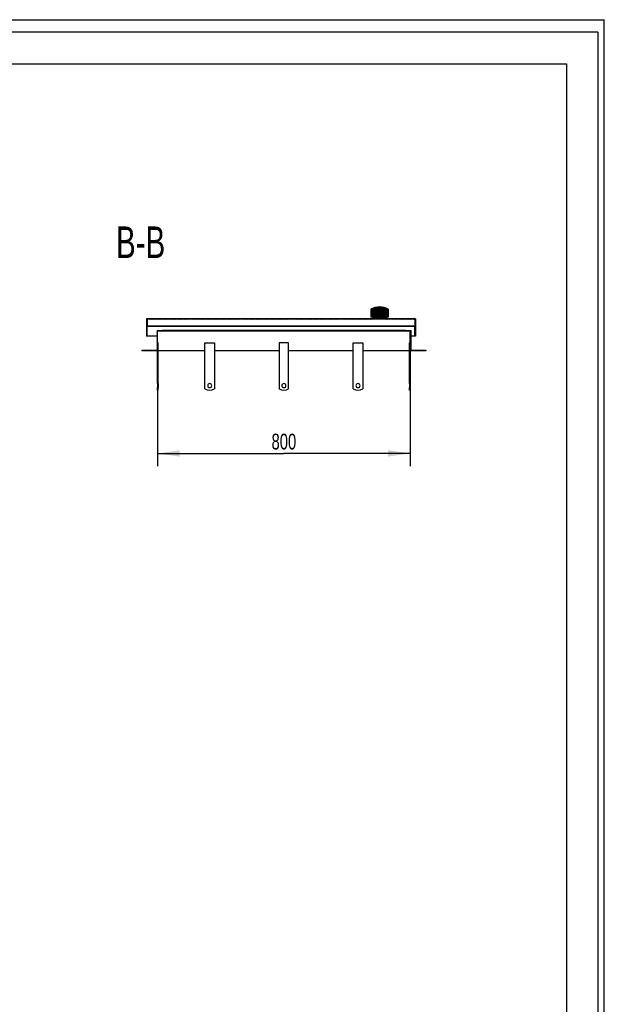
# Model space of a CAD drawing. Header units: millimetres. Extents: x 0 to 4200, y 0 to 5940.
# Tile 2 of 2: x 2348 to 4200, y 2820 to 5940. Entities that reach past the tile are written whole.
import ezdxf

# ---------------------------------------------------------------- set-up
doc = ezdxf.new("R2010")
doc.units = ezdxf.units.MM
doc.header["$LTSCALE"] = 387.2
doc.layers.get('0').update_dxf_attribs({"linetype": 'CONTINUOUS'})
for name, color, linetype in [('_2D-BEM', 7, 'CONTINUOUS'), ('_ACHSEN', 7, 'CONTINUOUS'), ('_ZEICHNUNGSELEM', 7, 'CONTINUOUS')]:
    doc.layers.add(name, color=color, linetype=linetype)
doc.styles.get("Standard").update_dxf_attribs({"font": 'txt', "width": 0.7})
doc.dimstyles.new('DIMSTYLE_1', dxfattribs={"dimtxt": 50, "dimasz": 70, "dimexe": 2, "dimexo": 1, "dimtad": 1, "dimdec": 1, "dimtxsty": 'Standard', "dimblk": '_FILLED', "dimblk1": '_FILLED', "dimblk2": '_FILLED', "dimcen": 0.09, "dimadec": 1, "dimazin": 2, "dimtp": 0.8, "dimtm": 0.8, "dimtfac": 1, "dimtdec": 1, "dimtofl": 0, "dimtmove": 0, "dimatfit": 3, "dimldrblk": '_FILLED', "dimfxl": 1, "dimtolj": 1, "dimarcsym": 0})

# ---------------------------------------------------------------- blocks, each defined once
blk = doc.blocks.new('_FILLED')
at = {"color": 0, "linetype": 'ByBlock'}
blk.add_solid([(0, 0), (-1, 0.1428571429), (-1, -0.1428571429)], dxfattribs=at)
blk = doc.blocks.new('*D4')
at = {"layer": '_2D-BEM', "color": 2, "linetype": 'Continuous'}
for p, q in [((2784.6790757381, 4895.6393271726), (2784.6790757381, 4525.6393271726)), ((3584.6790757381, 4895.6393271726), (3584.6790757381, 4525.6393271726)), ((2784.6790757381, 4565.6393271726), (3184.6790757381, 4565.6393271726)), ((3584.6790757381, 4565.6393271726), (3184.6790757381, 4565.6393271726))]:
    blk.add_line(p, q, dxfattribs=at)
at = {"layer": '_2D-BEM', "color": 2, "linetype": 'Continuous', "xscale": 70, "yscale": 70, "zscale": 70, "rotation": 180}
blk.add_blockref('_FILLED', (2784.6790757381, 4565.6393271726), dxfattribs=at)
at = {"layer": '_2D-BEM', "color": 2, "linetype": 'Continuous', "xscale": 70, "yscale": 70, "zscale": 70}
blk.add_blockref('_FILLED', (3584.6790757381, 4565.6393271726), dxfattribs=at)
at = {"layer": '_2D-BEM', "color": 2, "linetype": 'Continuous', "insert": (3184.6790757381, 4628.1393271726), "char_height": 50, "width": 176.7857142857, "attachment_point": 2, "line_spacing_factor": 0.9}
blk.add_mtext('800', dxfattribs=at)

msp = doc.modelspace()

# ---------------------------------------------------------------- hatches: boundary and pattern name
at = {"linetype": 'Continuous'}
h = msp.add_hatch(dxfattribs=at)
h.set_pattern_fill('B', color=2, scale=2.6054165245, angle=45, style=0, pattern_type=0)
h.set_pattern_definition([(45, (0, 0), (-1.8423076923, 1.8423076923), [])])
edge = h.paths.add_edge_path()
edge.add_line((3634.6790757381, 4890.6393271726), (3584.6790757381, 4890.6393271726))
edge.add_line((3584.6790757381, 4787.1393271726), (3584.6790757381, 4890.6393271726))
edge.add_line((3582.6790757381, 4787.1393271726), (3584.6790757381, 4787.1393271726))
edge.add_line((3582.6790757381, 4787.1393271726), (3582.6790757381, 4915.6393271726))
edge.add_line((3582.6790757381, 4915.6393271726), (3584.6790757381, 4915.6393271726))
edge.add_line((3584.6790757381, 4915.6393271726), (3584.6790757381, 4952.6393271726))
edge.add_line((3584.6790757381, 4952.6393271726), (3569.6790757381, 4952.6393271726))
edge.add_line((3569.6790757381, 4952.6393271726), (3569.6790757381, 4954.6393271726))
edge.add_line((3569.6790757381, 4954.6393271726), (3586.6790757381, 4954.6393271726))
edge.add_line((3586.6790757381, 4954.6393271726), (3586.6790757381, 4892.6393271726))
edge.add_line((3586.6790757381, 4892.6393271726), (3634.6790757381, 4892.6393271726))
edge.add_line((3634.6790757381, 4892.6393271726), (3634.6790757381, 4890.6393271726))
edge = h.paths.add_edge_path()
edge.add_line((2784.6790757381, 4890.6393271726), (2734.6790757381, 4890.6393271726))
edge.add_line((2734.6790757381, 4892.6393271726), (2734.6790757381, 4890.6393271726))
edge.add_line((2734.6790757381, 4892.6393271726), (2782.6790757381, 4892.6393271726))
edge.add_line((2782.6790757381, 4954.6393271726), (2782.6790757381, 4892.6393271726))
edge.add_line((2782.6790757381, 4954.6393271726), (2799.6790757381, 4954.6393271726))
edge.add_line((2799.6790757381, 4952.6393271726), (2799.6790757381, 4954.6393271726))
edge.add_line((2799.6790757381, 4952.6393271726), (2784.6790757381, 4952.6393271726))
edge.add_line((2784.6790757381, 4915.6393271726), (2784.6790757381, 4952.6393271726))
edge.add_line((2786.6790757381, 4915.6393271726), (2784.6790757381, 4915.6393271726))
edge.add_line((2786.6790757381, 4787.1393271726), (2786.6790757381, 4915.6393271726))
edge.add_line((2784.6790757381, 4787.1393271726), (2786.6790757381, 4787.1393271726))
edge.add_line((2784.6790757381, 4787.1393271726), (2784.6790757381, 4890.6393271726))
edge = h.paths.add_edge_path()
edge.add_line((3601.6790757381, 4937.6393271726), (3599.6790757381, 4937.6393271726))
edge.add_line((3599.6790757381, 4937.6393271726), (3599.6790757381, 4968.6393271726))
edge.add_line((2751.6790757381, 4968.6393271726), (3599.6790757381, 4968.6393271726))
edge.add_line((2751.6790757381, 4937.6393271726), (2751.6790757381, 4968.6393271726))
edge.add_line((2751.6790757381, 4937.6393271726), (2749.6790757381, 4937.6393271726))
edge.add_line((2749.6790757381, 4992.6393271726), (2749.6790757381, 4937.6393271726))
edge.add_line((3466.9290757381, 4992.6393271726), (2749.6790757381, 4992.6393271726))
edge.add_line((3466.9290757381, 4997.6393271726), (3466.9290757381, 4992.6393271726))
edge.add_line((3466.9290757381, 4997.6393271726), (3460.6290757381, 4997.6393271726))
edge.add_line((3460.6290757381, 5022.6393271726), (3460.6290757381, 4997.6393271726))
edge.add_arc((3488.1290757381, 4972.1418024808), 57.5, 90, 118.5718781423)
edge.add_arc((3488.1290757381, 4972.1418024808), 57.5, 61.42812185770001, 90)
edge.add_line((3515.6290757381, 5022.6393271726), (3515.6290757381, 4997.6393271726))
edge.add_line((3515.6290757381, 4997.6393271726), (3509.3290757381, 4997.6393271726))
edge.add_line((3509.3290757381, 4997.6393271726), (3509.3290757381, 4992.6393271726))
edge.add_line((3601.6790757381, 4992.6393271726), (3509.3290757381, 4992.6393271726))
edge.add_line((3601.6790757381, 4992.6393271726), (3601.6790757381, 4937.6393271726))
edge.add_line((2751.6790757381, 4990.6393271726), (2751.6790757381, 4969.8893271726))
edge.add_line((2751.6790757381, 4969.8893271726), (3599.6790757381, 4969.8893271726))
edge.add_line((3599.6790757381, 4990.6393271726), (3599.6790757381, 4969.8893271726))
edge.add_line((3599.6790757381, 4990.6393271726), (2751.6790757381, 4990.6393271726))
edge = h.paths.add_edge_path()
edge.add_line((3584.6790757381, 4765.6393271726), (3584.6790757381, 4774.1393271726))
edge.add_line((3582.6790757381, 4765.6393271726), (3584.6790757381, 4765.6393271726))
edge.add_line((3582.6790757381, 4765.6393271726), (3582.6790757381, 4774.1393271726))
edge.add_line((3582.6790757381, 4774.1393271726), (3584.6790757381, 4774.1393271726))
edge = h.paths.add_edge_path()
edge.add_line((2784.6790757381, 4765.6393271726), (2784.6790757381, 4774.1393271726))
edge.add_line((2784.6790757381, 4774.1393271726), (2786.6790757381, 4774.1393271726))
edge.add_line((2786.6790757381, 4765.6393271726), (2786.6790757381, 4774.1393271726))
edge.add_line((2784.6790757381, 4765.6393271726), (2786.6790757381, 4765.6393271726))

# ---------------------------------------------------------------- linework, layer by layer
at = {"color": 7, "linetype": 'Continuous'}
for p, q in [((0, 5940), (4200, 5940)), ((0, 5940), (4200, 5940)), ((4200, 0), (4200, 5940)), ((4200, 0), (4200, 5940)), ((3466.9290757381, 4992.6393271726), (2749.6790757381, 4992.6393271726)), ((2749.6790757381, 4992.6393271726), (2749.6790757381, 4937.6393271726)), ((3460.6290757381, 5022.6393271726), (3460.6290757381, 4997.6393271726)), ((3466.9290757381, 4997.6393271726), (3460.6290757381, 4997.6393271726)), ((3466.9290757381, 4997.6393271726), (3466.9290757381, 4992.6393271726)), ((3509.3290757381, 4997.6393271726), (3509.3290757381, 4992.6393271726)), ((3515.6290757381, 4997.6393271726), (3509.3290757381, 4997.6393271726)), ((3601.6790757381, 4992.6393271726), (3509.3290757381, 4992.6393271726)), ((3515.6290757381, 5022.6393271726), (3515.6290757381, 4997.6393271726)), ((3601.6790757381, 4992.6393271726), (3601.6790757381, 4937.6393271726)), ((2751.6790757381, 4990.6393271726), (2751.6790757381, 4969.8893271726)), ((3599.6790757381, 4990.6393271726), (2751.6790757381, 4990.6393271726)), ((2751.6790757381, 4969.8893271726), (3599.6790757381, 4969.8893271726)), ((2751.6790757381, 4968.6393271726), (3599.6790757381, 4968.6393271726)), ((2751.6790757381, 4937.6393271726), (2751.6790757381, 4968.6393271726)), ((3599.6790757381, 4990.6393271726), (3599.6790757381, 4969.8893271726)), ((3599.6790757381, 4937.6393271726), (3599.6790757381, 4968.6393271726)), ((2751.6790757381, 4937.6393271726), (2749.6790757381, 4937.6393271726)), ((2782.6790757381, 4937.6393271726), (2751.6790757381, 4937.6393271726)), ((2782.6790757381, 4954.6393271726), (2799.6790757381, 4954.6393271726)), ((2782.6790757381, 4954.6393271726), (2782.6790757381, 4892.6393271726)), ((2799.6790757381, 4952.6393271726), (2784.6790757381, 4952.6393271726)), ((2784.6790757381, 4915.6393271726), (2784.6790757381, 4952.6393271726)), ((3569.6790757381, 4954.6393271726), (2799.6790757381, 4954.6393271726)), ((2799.6790757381, 4952.6393271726), (2799.6790757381, 4954.6393271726)), ((3569.6790757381, 4952.6393271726), (2799.6790757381, 4952.6393271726)), ((3569.6790757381, 4952.6393271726), (3569.6790757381, 4954.6393271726)), ((3569.6790757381, 4954.6393271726), (3586.6790757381, 4954.6393271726)), ((3584.6790757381, 4952.6393271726), (3569.6790757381, 4952.6393271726)), ((3584.6790757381, 4915.6393271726), (3584.6790757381, 4952.6393271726)), ((3586.6790757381, 4954.6393271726), (3586.6790757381, 4892.6393271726)), ((3599.6790757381, 4937.6393271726), (3586.6790757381, 4937.6393271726)), ((3601.6790757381, 4937.6393271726), (3599.6790757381, 4937.6393271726)), ((2786.6790757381, 4915.6393271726), (2784.6790757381, 4915.6393271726)), ((2786.6790757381, 4787.1393271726), (2786.6790757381, 4915.6393271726)), ((3582.6790757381, 4915.6393271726), (3584.6790757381, 4915.6393271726)), ((3582.6790757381, 4787.1393271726), (3582.6790757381, 4915.6393271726)), ((2734.6790757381, 4892.6393271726), (2782.6790757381, 4892.6393271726)), ((2734.6790757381, 4892.6393271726), (2734.6790757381, 4890.6393271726)), ((2784.6790757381, 4890.6393271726), (2734.6790757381, 4890.6393271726)), ((2784.6790757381, 4787.1393271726), (2784.6790757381, 4890.6393271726)), ((3634.6790757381, 4890.6393271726), (3584.6790757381, 4890.6393271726)), ((3584.6790757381, 4787.1393271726), (3584.6790757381, 4890.6393271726)), ((3586.6790757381, 4892.6393271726), (3634.6790757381, 4892.6393271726)), ((3634.6790757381, 4892.6393271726), (3634.6790757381, 4890.6393271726)), ((2784.6790757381, 4787.1393271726), (2786.6790757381, 4787.1393271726)), ((2784.6790757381, 4787.1393271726), (2784.6790757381, 4780.6393271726)), ((2784.6790757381, 4780.6393271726), (2784.6790757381, 4774.1393271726)), ((2784.6790757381, 4774.1393271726), (2786.6790757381, 4774.1393271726)), ((2784.6790757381, 4765.6393271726), (2784.6790757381, 4774.1393271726)), ((2786.6790757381, 4787.1393271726), (2786.6790757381, 4780.6393271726)), ((2786.6790757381, 4780.6393271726), (2786.6790757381, 4774.1393271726)), ((2786.6790757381, 4765.6393271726), (2786.6790757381, 4774.1393271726)), ((3582.6790757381, 4787.1393271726), (3584.6790757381, 4787.1393271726)), ((3582.6790757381, 4787.1393271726), (3582.6790757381, 4780.6393271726)), ((3582.6790757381, 4780.6393271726), (3582.6790757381, 4774.1393271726)), ((3582.6790757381, 4774.1393271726), (3584.6790757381, 4774.1393271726)), ((3582.6790757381, 4765.6393271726), (3582.6790757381, 4774.1393271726)), ((3584.6790757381, 4787.1393271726), (3584.6790757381, 4780.6393271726)), ((3584.6790757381, 4780.6393271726), (3584.6790757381, 4774.1393271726)), ((3584.6790757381, 4765.6393271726), (3584.6790757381, 4774.1393271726)), ((2784.6790757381, 4765.6393271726), (2786.6790757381, 4765.6393271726)), ((3582.6790757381, 4765.6393271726), (3584.6790757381, 4765.6393271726))]:
    msp.add_line(p, q, dxfattribs=at)
at = {"color": 3, "linetype": 'Continuous'}
for q in [(0, 5900), (4180, 0)]:
    msp.add_line((4180, 5900), q, dxfattribs=at)
at = {"color": 5, "linetype": 'Continuous'}
for p, q in [((400, 5800), (4080, 5800)), ((4080, 5800), (4080, 100))]:
    msp.add_line(p, q, dxfattribs=at)
at = {"color": 7, "linetype": 'Continuous'}
for start, end in [(90, 118.5718781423), (61.42812185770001, 90)]:
    msp.add_arc((3488.1290757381, 4972.1418024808), 57.5, start, end, dxfattribs=at)
at = {"layer": '_ACHSEN', "color": 7, "linetype": 'Continuous'}
for p, q in [((2934.6790757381, 4915.6393271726), (2964.6790757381, 4915.6393271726)), ((2934.6790757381, 4770.6393271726), (2934.6790757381, 4915.6393271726)), ((2964.6790757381, 4915.6393271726), (2964.6790757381, 4770.6393271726)), ((3169.6790757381, 4915.6393271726), (3169.6790757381, 4770.6393271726)), ((3199.6790757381, 4915.6393271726), (3169.6790757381, 4915.6393271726)), ((3199.6790757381, 4770.6393271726), (3199.6790757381, 4915.6393271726)), ((3404.6790757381, 4770.6393271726), (3404.6790757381, 4915.6393271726)), ((3404.6790757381, 4915.6393271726), (3434.6790757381, 4915.6393271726)), ((3434.6790757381, 4915.6393271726), (3434.6790757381, 4770.6393271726)), ((2934.6790757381, 4890.6393271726), (2786.6790757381, 4890.6393271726)), ((3169.6790757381, 4890.6393271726), (2964.6790757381, 4890.6393271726)), ((3404.6790757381, 4890.6393271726), (3199.6790757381, 4890.6393271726)), ((3582.6790757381, 4890.6393271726), (3434.6790757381, 4890.6393271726))]:
    msp.add_line(p, q, dxfattribs=at)
for centre, radius, start, end in [((2949.6790757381, 4780.6393271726), 6.5, 0, 180), ((2949.6790757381, 4780.6393271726), 6.5, 180, 360), ((3184.6790757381, 4780.6393271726), 6.5, 0, 180), ((3184.6790757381, 4780.6393271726), 6.5, 180, 360), ((3419.6790757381, 4780.6393271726), 6.5, 0, 180), ((3419.6790757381, 4780.6393271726), 6.5, 180, 360), ((2949.6790757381, 4790.6393271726), 25, 233.1301023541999, 306.8698976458), ((3184.6790757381, 4790.6393271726), 25, 233.1301023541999, 306.8698976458), ((3419.6790757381, 4790.6393271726), 25, 233.1301023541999, 306.8698976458)]:
    msp.add_arc(centre, radius, start, end, dxfattribs=at)

# ---------------------------------------------------------------- texts
at = {"layer": '_ZEICHNUNGSELEM', "color": 2, "linetype": 'Continuous', "insert": (2808.7255120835, 5284.8513939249), "char_height": 100, "width": 342.8571428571, "attachment_point": 3, "line_spacing_factor": 0.9}
msp.add_mtext('B-B', dxfattribs=at)

# ---------------------------------------------------------------- dimensions: what is measured, and where the dimension line sits
at = {"layer": '_2D-BEM', "color": 2, "linetype": 'Continuous'}
dim = msp.add_linear_dim(base=(3584.6790757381, 4565.6393271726), p1=(2784.6790757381, 4896.6393271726), p2=(3584.6790757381, 4896.6393271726), dimstyle='DIMSTYLE_1', dxfattribs=at)
dim.commit()
dim.dimension.update_dxf_attribs({"geometry": '*D4', "text_midpoint": (3177.5361523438, 4565.6393271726), "dimtype": 160})

doc.saveas('drawing.dxf')
